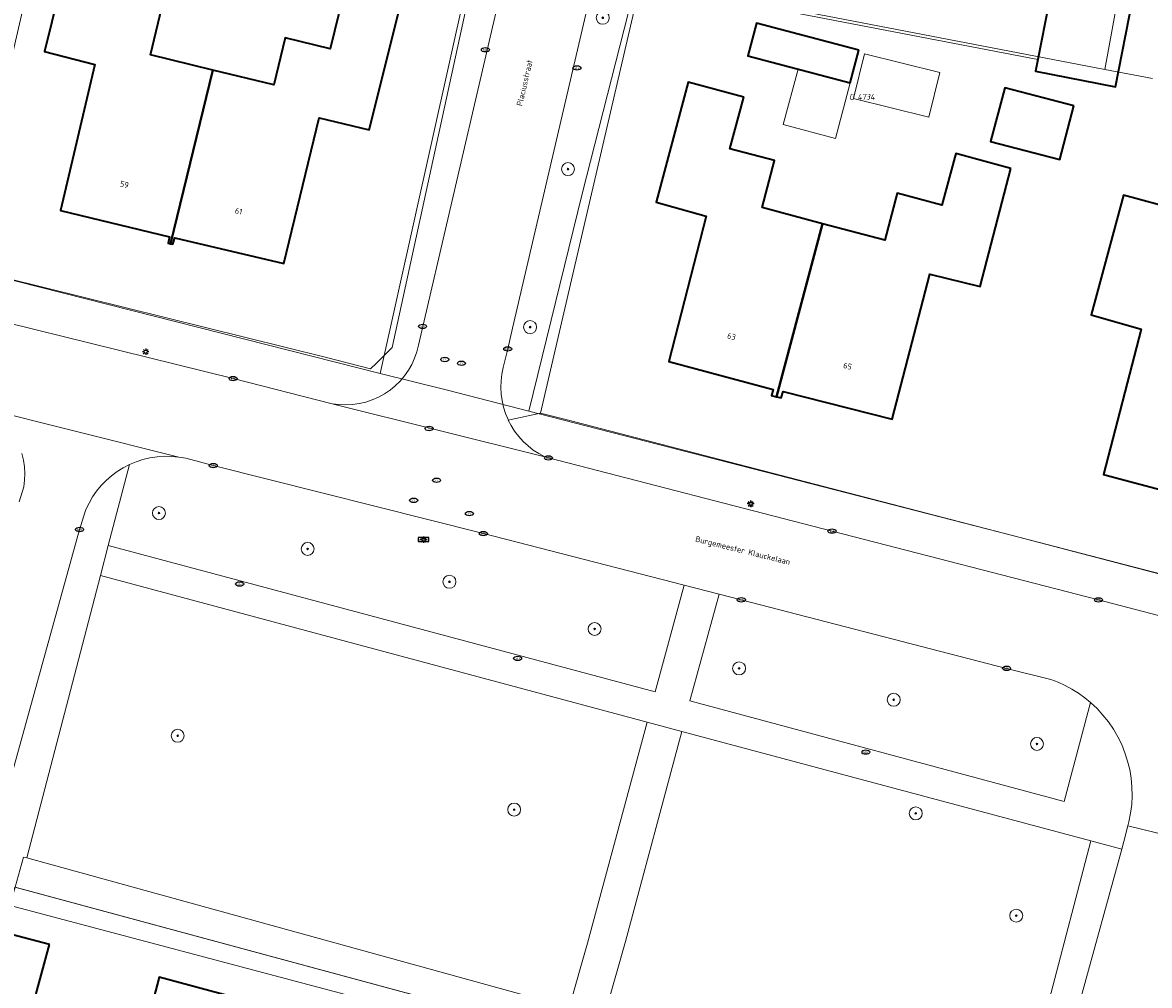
# Model space of a CAD drawing. Header units: metres. Extents: x 253395 to 254027, y 592765 to 593194.
# Tile 163 of 173: x 253706 to 253776, y 593020 to 593079. Entities that reach past the tile are written whole.
import ezdxf
from ezdxf.enums import TextEntityAlignment as Align
from ezdxf.lldxf.tags import DXFTag

# ---------------------------------------------------------------- set-up
doc = ezdxf.new("R2010")
doc.units = ezdxf.units.M
for name, color, linetype, lineweight in [('B-WE-GR-BEPLANTING_CULTUUR_HEESTERS-GV', 254, 'Continuous', 18), ('B-WE-GR-BOOM-S', 254, 'Continuous', 25), ('B-WE-IE-MEUBILAIR-S', 254, 'Continuous', 25), ('B-WE-KG-GRENS_PERCEEL-G', 254, 'KG-PERCEEL-SO', 18), ('B-WE-KG-GRENS_PERCEEL-S', 254, 'Continuous', 25), ('B-WE-OG-BEBOUWING-GV', 254, 'Continuous', 35), ('B-WE-OG-BEBOUWING-T18', 254, 'Continuous', 18), ('B-WE-OG-BEBOUWING_LUIFEL-GV', 254, 'Continuous', 18), ('B-WE-OG-BEBOUWING_OVERBOUWING-GV', 254, 'Continuous', 18), ('B-WE-OG-TERREIN_BEGROEID-GV', 254, 'Continuous', 18), ('B-WE-OG-TERREIN_ERF-GV', 254, 'Continuous', 18), ('B-WE-OG-TOPOGRAFIE-T18', 254, 'Continuous', 18), ('B-WE-VH-OPENVERHARDING-GV', 254, 'Continuous', 18)]:
    doc.layers.add(name, color=color, linetype=linetype, lineweight=lineweight)
doc.styles.add('NLCS-ISO', font='txt')
doc.styles.add('NLCS-ISO-M200-T18', font='txt', dxfattribs={"height": 0.36})
doc.styles.get("Standard").update_dxf_attribs({"font": 'simplex.shx'})
tags = doc.linetypes.add('KG-PERCEEL-SO', pattern='A,5.5,-2,["P",Standard,S=1.8,R=0,X=-0.5,Y=-0.9],-2,5.5,-2,[5,NLCS.SHX,S=0.75,R=0,X=0,Y=0],-2', length=19).pattern_tags.tags
tags[6] = DXFTag(74, 10)

# ---------------------------------------------------------------- blocks, each defined once
blk = doc.blocks.new('SIE-MEUBILAIR_BORD_STRAATNAAM-SO')
blk.add_lwpolyline([(-1.62, -0.62), (1.62, -0.62), (1.62, 0.62), (-1.62, 0.62)], close=True)
at = {"style": 'NLCS-ISO'}
blk.add_text('straat', height=0.75, dxfattribs=at).set_placement((0, 0.08), align=Align.MIDDLE_CENTER)
blk = doc.blocks.new('SIE-MEUBILAIR_BORD_VERKEER-SO')
blk.add_lwpolyline([(-0.5625, -0.5625), (0.5625, -0.5625), (0.5625, 0.5625), (-0.5625, 0.5625)], close=True)
at = {"style": 'NLCS-ISO'}
blk.add_text('vb', height=0.75, dxfattribs=at).set_placement((0, 0), align=Align.MIDDLE_CENTER)
blk = doc.blocks.new('SIE-MEUBILAIR_PAAL_LICHTMAST-SO')
for points in [[(-0.62, 0), (-1, 0)], [(-0.71, 0.71), (-0.44, 0.44)], [(0, 1), (0, 0.62)], [(0.44, 0.44), (0.71, 0.71)], [(1, 0), (0.62, 0)], [(-0.71, -0.71), (-0.44, -0.44)], [(0, -0.62), (0, -1)], [(0.44, -0.44), (0.71, -0.71)]]:
    blk.add_lwpolyline(points)
blk.add_circle((0, 0), 0.5)
blk = doc.blocks.new('SIE-MEUBILAIR_PUT_RIOOLPUT-SO')
blk.add_ellipse((0, 0), major_axis=(1.25, 0), ratio=0.54)
at = {"style": 'NLCS-ISO'}
blk.add_text('ri', height=0.75, dxfattribs=at).set_placement((-0.04, 0.07), align=Align.MIDDLE_CENTER)
blk = doc.blocks.new('SIE-MEUBILAIR_PUT_KOLK-SO')
blk.add_ellipse((0, 0), major_axis=(1.25, 0), ratio=0.54)
at = {"style": 'NLCS-ISO'}
blk.add_text('klk', height=0.75, dxfattribs=at).set_placement((0.03, 0), align=Align.MIDDLE_CENTER)
blk = doc.blocks.new('SGR-BOOM_GBKN-SO')
at = {"linetype": 'ByBlock', "lineweight": 18}
h = blk.add_hatch(color=0, dxfattribs=at)
h.dxf.hatch_style = 1
edge = h.paths.add_edge_path()
edge.add_arc((0, 0), 0.25, 0, 360)
at = {"color": 0, "linetype": 'ByBlock', "lineweight": 18}
for radius in [2, 0.25]:
    blk.add_circle((0, 0), radius, dxfattribs=at)
at = {"color": 0, "linetype": 'ByBlock', "lineweight": 18, "style": 'NLCS-ISO'}
blk.add_attdef('SOORT', (2.5, 0), '', height=1.5, dxfattribs=at)
blk = doc.blocks.new('SKG-PERCEELNUMMER-SO')
at = {"style": 'NLCS-ISO', "oblique": 10, "flags": 1}
for tag, p in [('GEMEENTECODE', (0, 2.55)), ('PERCEELGROOTTE', (0, -2.45))]:
    blk.add_attdef(tag, text='', height=1.8, dxfattribs=at).set_placement(p, align=Align.MIDDLE_CENTER)
at = {"style": 'NLCS-ISO', "oblique": 10}
blk.add_attdef('SECTIE', text='', height=1.8, dxfattribs=at).set_placement((-0.5, 0), align=Align.MIDDLE_RIGHT)
blk.add_attdef('PERCEELNUMMER', text='', height=1.8, dxfattribs=at).set_placement((0.5, 0), align=Align.MIDDLE_LEFT)

msp = doc.modelspace()

# ---------------------------------------------------------------- linework, layer by layer
at = {"layer": 'B-WE-GR-BEPLANTING_CULTUUR_HEESTERS-GV'}
msp.add_lwpolyline([(253706.26, 593027.799), (253706.063, 593027.853), (253705.54, 593025.983), (253739.248, 593016.87), (253739.726, 593018.554)], close=True, dxfattribs=at)
at = {"layer": 'B-WE-KG-GRENS_PERCEEL-G'}
for points in [[(253794.267, 593193.865), (253772.782, 593076.47)], [(253728.076, 593057.711), (253734.406, 593086.189)], [(253737.248, 593055.37), (253740.54, 593068.796), (253743.899, 593082.045)], [(253743.899, 593082.045), (253772.782, 593076.47)], [(253772.782, 593076.47), (253775.727, 593075.902)], [(253700.073, 593064.797), (253728.076, 593057.711)], [(253728.076, 593057.711), (253732.212, 593056.664), (253737.248, 593055.37)], [(253737.248, 593055.37), (253767.006, 593047.721), (253790.885, 593041.456)], [(253705.225, 593024.858), (253705.519, 593025.989), (253739.538, 593016.792), (253737.091, 593007.654)], [(253705.225, 593024.858), (253733.213, 593017.426), (253731.045, 593009.266)]]:
    msp.add_lwpolyline(points, dxfattribs=at)
at = {"layer": 'B-WE-OG-BEBOUWING-GV'}
for points in [[(253712.613, 593084.174), (253709.174, 593085.015), (253707.357, 593077.584), (253710.458, 593076.771), (253708.341, 593067.754), (253715.06, 593066.134), (253714.987, 593065.741), (253715.128, 593065.714), (253717.75, 593076.433), (253713.885, 593077.378), (253714.597, 593080.292), (253711.83, 593080.969)], [(253774.489, 593080.744), (253769.561, 593081.711), (253768.651, 593077.08), (253768.512, 593076.37), (253773.44, 593075.402)], [(253729.23, 593080.132), (253725.765, 593080.957), (253724.982, 593077.751), (253722.213, 593078.429), (253721.5, 593075.515), (253717.75, 593076.433), (253715.128, 593065.714), (253715.268, 593065.688), (253715.386, 593066.078), (253722.131, 593064.486), (253724.308, 593073.488), (253727.388, 593072.737)], [(253757.61, 593077.658), (253751.287, 593079.332), (253750.754, 593077.318), (253757.077, 593075.644)], [(253750.497, 593074.765), (253747.077, 593075.677), (253745.107, 593068.285), (253748.19, 593067.408), (253745.888, 593058.437), (253752.317, 593056.72), (253752.214, 593056.334), (253752.514, 593056.265), (253755.362, 593066.949), (253751.629, 593067.944), (253752.401, 593070.843), (253749.648, 593071.577)], [(253770.868, 593074.22), (253766.603, 593075.336), (253765.737, 593072.027), (253770.002, 593070.91)], [(253766.982, 593070.356), (253763.58, 593071.278), (253762.731, 593068.089), (253759.977, 593068.824), (253759.204, 593065.925), (253755.362, 593066.949), (253752.514, 593056.265), (253752.815, 593056.196), (253752.925, 593056.598), (253759.661, 593054.876), (253761.984, 593063.837), (253765.091, 593063.062)], [(253777.359, 593067.783), (253773.941, 593068.705), (253771.949, 593061.319), (253775.029, 593060.433), (253772.7, 593051.469), (253779.42, 593049.669), (253779.321, 593049.286), (253779.471, 593049.243), (253782.348, 593059.912), (253778.47, 593060.958), (253779.251, 593063.855), (253776.5, 593064.597)], [(253707.653, 593022.448), (253704.931, 593023.178), (253703.916, 593019.39), (253706.638, 593018.661)], [(253717.565, 593019.594), (253714.428, 593020.432), (253713.843, 593018.241), (253716.98, 593017.403), (253715.887, 593013.308), (253724.746, 593010.946), (253726.424, 593017.229)]]:
    msp.add_lwpolyline(points, close=True, dxfattribs=at)
at = {"layer": 'B-WE-OG-BEBOUWING_LUIFEL-GV'}
msp.add_lwpolyline([(253757.077, 593075.644), (253753.852, 593076.498), (253752.944, 593073.067), (253756.169, 593072.213)], close=True, dxfattribs=at)
at = {"layer": 'B-WE-OG-BEBOUWING_OVERBOUWING-GV'}
msp.add_lwpolyline([(253757.955, 593077.437), (253757.275, 593074.678), (253761.918, 593073.534), (253762.598, 593076.292)], close=True, dxfattribs=at)
at = {"layer": 'B-WE-OG-TERREIN_BEGROEID-GV'}
msp.add_lwpolyline([(253705.799, 593049.772), (253706.07, 593050.699), (253706.123, 593051.113), (253706.137, 593051.53), (253706.112, 593051.946), (253706.048, 593052.358), (253705.945, 593052.762)], dxfattribs=at)
for points in [[(253715.634, 593052.544), (253715.191, 593052.585), (253714.746, 593052.59), (253714.302, 593052.559), (253713.862, 593052.492), (253713.429, 593052.388), (253713.006, 593052.25), (253712.596, 593052.078), (253711.286, 593047.079), (253745.035, 593038.05), (253746.816, 593044.638), (253734.436, 593047.82), (253717.768, 593052.018), (253716.072, 593052.467)], [(253744.536, 593036.176), (253710.815, 593045.233), (253706.26, 593027.799), (253739.726, 593018.554), (253740.857, 593022.544)], [(253769.448, 593038.811), (253766.72, 593039.5), (253750.352, 593043.729), (253748.985, 593044.08), (253747.177, 593037.487), (253770.275, 593031.276), (253771.908, 593037.385), (253771.539, 593037.686), (253771.151, 593037.964), (253770.746, 593038.216), (253770.327, 593038.442), (253769.893, 593038.641)], [(253771.909, 593028.855), (253746.679, 593035.608), (253743.197, 593022.643), (253742.101, 593018.737), (253744.913, 593018.006), (253744.901, 593017.96), (253767.603, 593012.295), (253769.349, 593019.012)]]:
    msp.add_lwpolyline(points, close=True, dxfattribs=at)
at = {"layer": 'B-WE-OG-TERREIN_ERF-GV'}
for points in [[(253778.409, 593136.733), (253773.44, 593111.345), (253774.7, 593109.74), (253773.745, 593105.607), (253773.171, 593102.879), (253772.707, 593099.326), (253771.914, 593095.538), (253771.237, 593092.653), (253770.668, 593089.585), (253770.192, 593086.543), (253769.504, 593083.474), (253769.226, 593081.787), (253769.561, 593081.711), (253774.489, 593080.744), (253773.44, 593075.402), (253768.512, 593076.37), (253768.651, 593077.08), (253744.137, 593081.812), (253737.953, 593055.262), (253739.615, 593054.841), (253767.006, 593047.721), (253788.251, 593042.216)], [(253739.248, 593016.87), (253705.54, 593025.983), (253705.222, 593024.846), (253705.11, 593024.446), (253704.931, 593023.178), (253707.653, 593022.448), (253706.638, 593018.661)]]:
    msp.add_lwpolyline(points, dxfattribs=at)
for points in [[(253734.571, 593085.777), (253713.394, 593089.516), (253708.383, 593090.498), (253702.334, 593064.237), (253724.761, 593058.687), (253727.47, 593057.985), (253727.834, 593058.348), (253728.801, 593059.312)], [(253717.75, 593076.433), (253721.5, 593075.515), (253722.213, 593078.429), (253724.982, 593077.751), (253725.765, 593080.957), (253729.23, 593080.132), (253727.388, 593072.737), (253724.308, 593073.488), (253722.131, 593064.486), (253715.386, 593066.078), (253715.268, 593065.688), (253715.128, 593065.714), (253714.987, 593065.741), (253715.06, 593066.134), (253708.341, 593067.754), (253710.458, 593076.771), (253707.357, 593077.584), (253709.174, 593085.015), (253712.613, 593084.174), (253711.83, 593080.969), (253714.597, 593080.292), (253713.885, 593077.378)], [(253757.61, 593077.658), (253757.077, 593075.644), (253750.754, 593077.318), (253751.287, 593079.332)], [(253762.598, 593076.292), (253761.918, 593073.534), (253757.275, 593074.678), (253757.955, 593077.437)], [(253750.497, 593074.765), (253749.648, 593071.577), (253752.401, 593070.843), (253751.629, 593067.944), (253755.362, 593066.949), (253759.204, 593065.925), (253759.977, 593068.824), (253762.731, 593068.089), (253763.58, 593071.278), (253766.982, 593070.356), (253765.091, 593063.062), (253761.984, 593063.837), (253759.661, 593054.876), (253752.925, 593056.598), (253752.815, 593056.196), (253752.514, 593056.265), (253752.214, 593056.334), (253752.317, 593056.72), (253745.888, 593058.437), (253748.19, 593067.408), (253745.107, 593068.285), (253747.077, 593075.677)], [(253770.868, 593074.22), (253770.002, 593070.91), (253765.737, 593072.027), (253766.603, 593075.336)], [(253789.573, 593061.07), (253790.432, 593064.257), (253793.849, 593063.335), (253791.865, 593055.946), (253788.785, 593056.832), (253786.456, 593047.868), (253779.73, 593049.586), (253779.621, 593049.201), (253779.471, 593049.243), (253779.321, 593049.286), (253779.42, 593049.669), (253772.7, 593051.469), (253775.029, 593060.433), (253771.949, 593061.319), (253773.941, 593068.705), (253777.359, 593067.783), (253776.5, 593064.597), (253779.251, 593063.855), (253778.47, 593060.958), (253782.348, 593059.912), (253786.039, 593058.917), (253786.821, 593061.813)], [(253718.246, 592986.599), (253716.613, 592980.483), (253714.931, 592974.185), (253706.072, 592976.55), (253707.754, 592982.849), (253709.387, 592988.964), (253711.012, 592995.051), (253712.333, 593000), (253712.638, 593001.143), (253714.262, 593007.225), (253715.207, 593010.765), (253711.759, 593011.685), (253712.439, 593014.229), (253715.887, 593013.308), (253716.98, 593017.403), (253713.843, 593018.241), (253714.428, 593020.432), (253717.565, 593019.594), (253726.424, 593017.229), (253724.746, 593010.946), (253723.122, 593004.86), (253721.824, 593000), (253721.497, 592998.775), (253719.871, 592992.686)]]:
    msp.add_lwpolyline(points, close=True, dxfattribs=at)
at = {"layer": 'B-WE-VH-OPENVERHARDING-GV'}
for points in [[(253701.498, 593061.712), (253718.99, 593057.385), (253725.107, 593055.837), (253725.522, 593055.781), (253725.94, 593055.763), (253726.358, 593055.784), (253726.773, 593055.842), (253727.18, 593055.938), (253727.577, 593056.071), (253727.961, 593056.239), (253728.327, 593056.442), (253728.645, 593056.657), (253728.674, 593056.677), (253728.997, 593056.942), (253729.295, 593057.236), (253729.565, 593057.556), (253729.805, 593057.899), (253730.013, 593058.263), (253730.186, 593058.644), (253730.324, 593059.039), (253730.426, 593059.445), (253736.661, 593086.261)], [(253736.661, 593086.261), (253730.426, 593059.445), (253730.324, 593059.039), (253730.186, 593058.644), (253730.013, 593058.263), (253729.805, 593057.899), (253729.565, 593057.556), (253729.295, 593057.236), (253728.997, 593056.942), (253728.674, 593056.677), (253728.645, 593056.657), (253728.327, 593056.442), (253727.961, 593056.239), (253727.577, 593056.071), (253727.18, 593055.938), (253726.773, 593055.842), (253726.358, 593055.784), (253725.94, 593055.763), (253725.522, 593055.781), (253725.107, 593055.837), (253738.219, 593052.559), (253737.857, 593052.753), (253737.513, 593052.977), (253737.19, 593053.23), (253736.889, 593053.51), (253736.614, 593053.815), (253736.365, 593054.142), (253736.146, 593054.489), (253735.971, 593054.827), (253735.957, 593054.854), (253735.8, 593055.233), (253735.676, 593055.624), (253735.586, 593056.025), (253735.531, 593056.432), (253735.51, 593056.842), (253735.525, 593057.253), (253735.575, 593057.66), (253735.66, 593058.062), (253735.937, 593059.221), (253736.223, 593060.499), (253741.854, 593084.579)], [(253734.571, 593085.777), (253728.801, 593059.312), (253727.834, 593058.348), (253727.47, 593057.985), (253724.761, 593058.687), (253702.334, 593064.237), (253700.645, 593064.655), (253700.073, 593064.797), (253697.74, 593065.381), (253691.282, 593066.996), (253686.12, 593068.288), (253683.864, 593068.852), (253681.679, 593069.399), (253674.246, 593071.122), (253671.379, 593071.861), (253667.779, 593072.729), (253659.613, 593074.738), (253656.343, 593075.553), (253652.11, 593076.602), (253627.666, 593082.338)], [(253741.854, 593084.579), (253736.223, 593060.499), (253735.937, 593059.221), (253735.66, 593058.062), (253735.575, 593057.66), (253735.525, 593057.253), (253735.51, 593056.842), (253735.531, 593056.432), (253735.586, 593056.025), (253735.676, 593055.624), (253735.8, 593055.233), (253735.957, 593054.854), (253735.971, 593054.827), (253737.953, 593055.262), (253744.137, 593081.812)], [(253744.137, 593081.812), (253768.651, 593077.08), (253769.561, 593081.711)], [(253788.781, 593039.455), (253772.393, 593043.722), (253755.948, 593047.97), (253738.451, 593052.492), (253738.219, 593052.559), (253725.107, 593055.837), (253718.99, 593057.385), (253701.498, 593061.712)], [(253703.154, 593055.654), (253715.634, 593052.544), (253716.072, 593052.467), (253717.768, 593052.018), (253734.436, 593047.82), (253746.816, 593044.638), (253748.985, 593044.08), (253750.352, 593043.729), (253766.72, 593039.5), (253769.448, 593038.811), (253769.893, 593038.641), (253770.327, 593038.442), (253770.746, 593038.216), (253771.151, 593037.964), (253771.539, 593037.686), (253771.908, 593037.385), (253772.303, 593037.015), (253772.669, 593036.617), (253773.006, 593036.194), (253773.312, 593035.748), (253773.584, 593035.28), (253773.822, 593034.795), (253774.024, 593034.293), (253774.19, 593033.778), (253774.317, 593033.252), (253774.407, 593032.719), (253774.457, 593032.18), (253774.468, 593031.64), (253774.441, 593031.099), (253774.374, 593030.563), (253774.268, 593030.032), (253774.202, 593029.773), (253780.193, 593028.309)], [(253704.939, 593031.547), (253708.92, 593045.909), (253709.518, 593048.072), (253709.574, 593048.249), (253709.91, 593049.31), (253710.1, 593049.705), (253710.321, 593050.083), (253710.571, 593050.442), (253710.85, 593050.78), (253711.155, 593051.094), (253711.484, 593051.383), (253711.836, 593051.644), (253712.207, 593051.876), (253712.596, 593052.078), (253713.006, 593052.25), (253713.429, 593052.388), (253713.862, 593052.492), (253714.302, 593052.559), (253714.746, 593052.59), (253715.191, 593052.585), (253715.634, 593052.544), (253703.154, 593055.654)], [(253788.251, 593042.216), (253767.006, 593047.721), (253739.615, 593054.841), (253737.953, 593055.262), (253735.971, 593054.827), (253736.146, 593054.489), (253736.365, 593054.142), (253736.614, 593053.815), (253736.889, 593053.51), (253737.19, 593053.23), (253737.513, 593052.977), (253737.857, 593052.753), (253738.219, 593052.559), (253738.451, 593052.492), (253755.948, 593047.97), (253772.393, 593043.722), (253788.781, 593039.455)], [(253705.945, 593052.762), (253706.048, 593052.358), (253706.112, 593051.946), (253706.137, 593051.53), (253706.123, 593051.113), (253706.07, 593050.699), (253705.799, 593049.772)], [(253705.54, 593025.983), (253706.063, 593027.853), (253706.26, 593027.799), (253710.815, 593045.233), (253711.286, 593047.079), (253712.596, 593052.078), (253712.207, 593051.876), (253711.836, 593051.644), (253711.484, 593051.383), (253711.155, 593051.094), (253710.85, 593050.78), (253710.571, 593050.442), (253710.321, 593050.083), (253710.1, 593049.705), (253709.91, 593049.31), (253709.574, 593048.249), (253709.518, 593048.072), (253708.92, 593045.909), (253704.939, 593031.547)], [(253742.101, 593018.737), (253743.197, 593022.643), (253746.679, 593035.608), (253744.536, 593036.176), (253740.857, 593022.544), (253739.726, 593018.554)], [(253775.109, 593008.604), (253778.562, 593022.392), (253778.582, 593022.84), (253778.725, 593023.724), (253779.013, 593024.913), (253780.158, 593028.137), (253780.193, 593028.309), (253774.202, 593029.773), (253773.958, 593028.817), (253773.827, 593028.341), (253770.828, 593017.435)], [(253770.828, 593017.435), (253773.827, 593028.341), (253771.909, 593028.855), (253769.349, 593019.012)]]:
    msp.add_lwpolyline(points, dxfattribs=at)
msp.add_lwpolyline([(253711.286, 593047.079), (253710.815, 593045.233), (253744.536, 593036.176), (253746.679, 593035.608), (253771.909, 593028.855), (253773.827, 593028.341), (253773.958, 593028.817), (253774.202, 593029.773), (253774.268, 593030.032), (253774.374, 593030.563), (253774.441, 593031.099), (253774.468, 593031.64), (253774.457, 593032.18), (253774.407, 593032.719), (253774.317, 593033.252), (253774.19, 593033.778), (253774.024, 593034.293), (253773.822, 593034.795), (253773.584, 593035.28), (253773.312, 593035.748), (253773.006, 593036.194), (253772.669, 593036.617), (253772.303, 593037.015), (253771.908, 593037.385), (253770.275, 593031.276), (253747.177, 593037.487), (253748.985, 593044.08), (253746.816, 593044.638), (253745.035, 593038.05)], close=True, dxfattribs=at)

# ---------------------------------------------------------------- block references
at = {"layer": 'B-WE-GR-BOOM-S', "xscale": 0.2, "yscale": 0.2, "zscale": 0.2}
for p in [(253741.802, 593079.659), (253739.655, 593070.319), (253737.32, 593060.563), (253714.416, 593049.085), (253723.592, 593046.872), (253732.342, 593044.843), (253741.298, 593041.93), (253750.216, 593039.498), (253759.757, 593037.558), (253715.572, 593035.338), (253768.596, 593034.834), (253736.334, 593030.781), (253761.117, 593030.547), (253767.315, 593024.234)]:
    msp.add_blockref('SGR-BOOM_GBKN-SO', p, dxfattribs=at)
at = {"layer": 'B-WE-IE-MEUBILAIR-S', "xscale": 0.2, "yscale": 0.2, "zscale": 0.2}
for name, p in [('SIE-MEUBILAIR_PUT_KOLK-SO', (253734.559, 593077.683)), ('SIE-MEUBILAIR_PUT_KOLK-SO', (253740.21, 593076.561)), ('SIE-MEUBILAIR_PUT_KOLK-SO', (253730.684, 593060.61)), ('SIE-MEUBILAIR_PAAL_LICHTMAST-SO', (253713.598, 593059.045)), ('SIE-MEUBILAIR_PUT_KOLK-SO', (253735.937, 593059.221)), ('SIE-MEUBILAIR_PUT_RIOOLPUT-SO', (253732.054, 593058.566)), ('SIE-MEUBILAIR_PUT_RIOOLPUT-SO', (253733.082, 593058.336)), ('SIE-MEUBILAIR_PUT_KOLK-SO', (253718.99, 593057.385)), ('SIE-MEUBILAIR_PUT_RIOOLPUT-SO', (253731.084, 593054.307)), ('SIE-MEUBILAIR_PUT_KOLK-SO', (253717.768, 593052.018)), ('SIE-MEUBILAIR_PUT_KOLK-SO', (253738.451, 593052.492)), ('SIE-MEUBILAIR_PUT_RIOOLPUT-SO', (253731.546, 593051.113)), ('SIE-MEUBILAIR_PUT_RIOOLPUT-SO', (253730.136, 593049.871)), ('SIE-MEUBILAIR_PAAL_LICHTMAST-SO', (253750.92, 593049.667)), ('SIE-MEUBILAIR_PAAL_LICHTMAST-SO', (253750.935, 593049.647)), ('SIE-MEUBILAIR_PUT_RIOOLPUT-SO', (253733.572, 593049.052)), ('SIE-MEUBILAIR_PUT_KOLK-SO', (253709.518, 593048.072)), ('SIE-MEUBILAIR_PUT_KOLK-SO', (253755.948, 593047.97)), ('SIE-MEUBILAIR_BORD_STRAATNAAM-SO', (253730.742, 593047.446)), ('SIE-MEUBILAIR_PAAL_LICHTMAST-SO', (253730.742, 593047.446)), ('SIE-MEUBILAIR_BORD_VERKEER-SO', (253730.742, 593047.446)), ('SIE-MEUBILAIR_PUT_KOLK-SO', (253734.436, 593047.82)), ('SIE-MEUBILAIR_PUT_KOLK-SO', (253719.394, 593044.707)), ('SIE-MEUBILAIR_PUT_KOLK-SO', (253750.352, 593043.729)), ('SIE-MEUBILAIR_PUT_KOLK-SO', (253772.393, 593043.722)), ('SIE-MEUBILAIR_PUT_KOLK-SO', (253736.547, 593040.113)), ('SIE-MEUBILAIR_PUT_KOLK-SO', (253766.72, 593039.5)), ('SIE-MEUBILAIR_PUT_KOLK-SO', (253758.029, 593034.328))]:
    msp.add_blockref(name, p, dxfattribs=at)
at = {"layer": 'B-WE-KG-GRENS_PERCEEL-S', "xscale": 0.2, "yscale": 0.2, "zscale": 0.2}
msp.add_blockref('SKG-PERCEELNUMMER-SO', (253757.419, 593074.781), dxfattribs=at).add_auto_attribs({'PERCEELNUMMER': '4734', 'SECTIE': 'G'})

# ---------------------------------------------------------------- texts
at = {"layer": 'B-WE-OG-BEBOUWING-T18', "style": 'NLCS-ISO-M200-T18'}
for s, rotation, p in [('59', 346.5, (253712.286, 593069.374)), ('61', 346.8, (253719.333, 593067.715)), ('63', 345.1, (253749.748, 593059.994)), ('65', 345.7, (253756.912, 593058.159))]:
    msp.add_text(s, height=0.36, rotation=rotation, dxfattribs=at).set_placement(p, align=Align.MIDDLE)
at = {"layer": 'B-WE-OG-TOPOGRAFIE-T18', "style": 'NLCS-ISO-M200-T18'}
for s, rotation, p in [('Placiusstraat', 76.9, (253736.978, 593075.642)), ('Burgemeester Klauckelaan', 346, (253750.432, 593046.727))]:
    msp.add_text(s, height=0.36, rotation=rotation, dxfattribs=at).set_placement(p, align=Align.MIDDLE)

doc.saveas('drawing.dxf')
